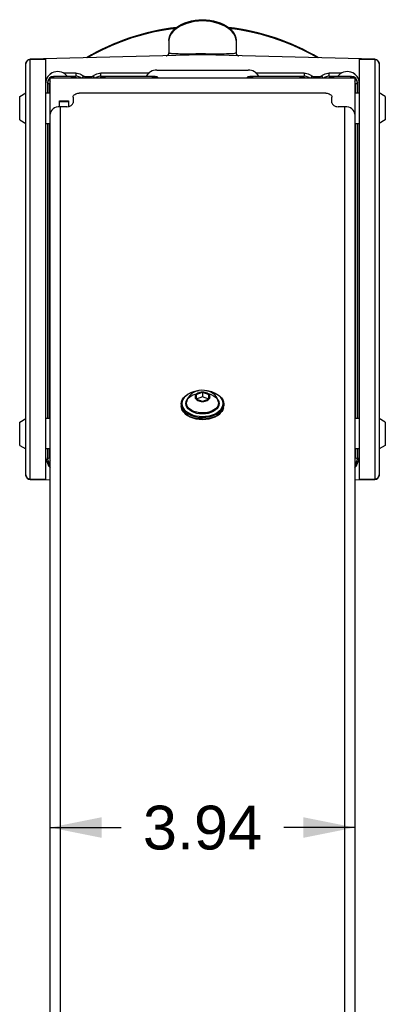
# Model space of a CAD drawing. Header units: inches. Extents: x 0 to 113, y 0 to 73.
# Tile 10 of 12: x 69.88 to 74.61, y 36.67 to 49.41. Entities that reach past the tile are written whole.
import ezdxf

# ---------------------------------------------------------------- set-up
doc = ezdxf.new("R2010")
doc.units = ezdxf.units.IN
doc.header["$LTSCALE"] = 6.233333
doc.header["$MEASUREMENT"] = 0
doc.layers.get('0').update_dxf_attribs({"linetype": 'CONTINUOUS'})
doc.styles.get("Standard").update_dxf_attribs({"font": 'arial.ttf'})
doc.dimstyles.new('DIMSTYLE_1', dxfattribs={"dimtxt": 0.566667, "dimasz": 0.666667, "dimexe": 0.09, "dimexo": 0.07, "dimgap": 0.0425, "dimtad": 0, "dimtih": 1, "dimtoh": 1, "dimzin": 4, "dimdsep": 46, "dimtxsty": 'Standard', "dimblk": '_FILLED', "dimblk1": '_FILLED', "dimblk2": '_FILLED', "dimcen": 0.09, "dimadec": 3, "dimazin": 1, "dimtfac": 1, "dimtdec": 3, "dimtofl": 0, "dimtmove": 0, "dimatfit": 3, "dimldrblk": '_FILLED', "dimfxl": 0, "dimtolj": 1, "dimtzin": 4, "dimarcsym": 0})

# ---------------------------------------------------------------- blocks, each defined once
blk = doc.blocks.new('_FILLED')
at = {"color": 0, "linetype": 'ByBlock'}
blk.add_solid([(0, 0), (-1, 0.2), (-1, -0.2)], dxfattribs=at)
blk = doc.blocks.new('*D20')
at = {"color": 2, "linetype": 'Continuous'}
for p, q in [((70.277, 38.954), (71.192, 38.954)), ((74.214, 38.954), (73.298, 38.954))]:
    blk.add_line(p, q, dxfattribs=at)
at = {"color": 2, "linetype": 'Continuous', "xscale": 0.6666666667, "yscale": 0.6666666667, "zscale": 0.6666666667, "rotation": 180}
blk.add_blockref('_FILLED', (70.277, 38.954), dxfattribs=at)
at = {"color": 2, "linetype": 'Continuous', "xscale": 0.6666666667, "yscale": 0.6666666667, "zscale": 0.6666666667}
blk.add_blockref('_FILLED', (74.214, 38.954), dxfattribs=at)
at = {"color": 2, "linetype": 'Continuous', "insert": (72.245, 39.237), "char_height": 0.5667, "width": 1.5399, "attachment_point": 2, "line_spacing_factor": 0.9}
blk.add_mtext('3.94', dxfattribs=at)

msp = doc.modelspace()

# ---------------------------------------------------------------- linework, layer by layer
at = {"color": 7, "linetype": 'Continuous'}
for p, q in [((72.245, 49.406), (72.245, 49.39)), ((71.812, 49.136), (71.812, 48.979)), ((72.678, 49.136), (72.678, 48.979)), ((72.245, 48.952), (70.019, 48.894)), ((70.996, 49.043), (70.996, 49.045)), ((72.029, 48.966), (72.071, 48.966)), ((72.071, 48.966), (72.114, 48.966)), ((72.114, 48.966), (72.157, 48.967)), ((72.157, 48.967), (72.201, 48.968)), ((72.201, 48.968), (72.245, 48.969)), ((72.245, 48.969), (72.245, 48.952)), ((74.471, 48.894), (72.245, 48.952)), ((72.366, 48.966), (72.408, 48.966)), ((73.494, 49.047), (73.494, 49.043)), ((73.519, 49.035), (73.519, 49.033)), ((69.962, 43.517), (69.962, 48.834)), ((70.019, 48.892), (70.217, 48.897)), ((70.019, 43.461), (70.019, 48.894)), ((70.217, 48.899), (70.217, 43.452)), ((74.273, 43.452), (74.273, 48.899)), ((74.273, 48.897), (74.471, 48.892)), ((74.471, 48.894), (74.471, 43.461)), ((74.471, 48.892), (74.482, 48.891)), ((74.482, 48.891), (74.493, 48.887)), ((74.529, 48.834), (74.529, 43.517)), ((70.273, 48.698), (70.271, 48.696)), ((70.28, 48.705), (70.279, 48.705)), ((70.279, 48.704), (70.279, 48.703)), ((70.28, 48.707), (70.28, 48.706)), ((70.287, 48.709), (70.288, 48.709)), ((70.321, 48.672), (70.326, 48.663)), ((70.502, 48.672), (70.321, 48.672)), ((70.607, 48.714), (70.455, 48.714)), ((70.499, 48.674), (70.607, 48.674)), ((70.544, 48.656), (70.567, 48.671)), ((70.607, 48.714), (70.607, 48.674)), ((70.707, 48.676), (70.691, 48.656)), ((70.729, 48.656), (70.729, 48.668)), ((70.808, 48.668), (70.729, 48.668)), ((70.808, 48.668), (70.808, 48.656)), ((70.83, 48.676), (70.847, 48.656)), ((70.931, 48.674), (70.931, 48.714)), ((71.548, 48.714), (70.931, 48.714)), ((70.931, 48.674), (71.517, 48.674)), ((70.97, 48.671), (70.993, 48.656)), ((71.623, 48.673), (71.516, 48.673)), ((71.588, 48.656), (71.611, 48.671)), ((71.654, 48.755), (72.836, 48.755)), ((72.974, 48.673), (72.867, 48.673)), ((72.879, 48.671), (72.902, 48.656)), ((73.559, 48.714), (72.942, 48.714)), ((72.973, 48.674), (73.559, 48.674)), ((73.497, 48.656), (73.52, 48.671)), ((73.559, 48.714), (73.559, 48.674)), ((73.66, 48.676), (73.643, 48.656)), ((73.682, 48.656), (73.682, 48.668)), ((73.761, 48.668), (73.682, 48.668)), ((73.761, 48.668), (73.761, 48.656)), ((73.783, 48.676), (73.8, 48.656)), ((73.884, 48.674), (73.884, 48.714)), ((74.035, 48.714), (73.884, 48.714)), ((73.884, 48.674), (73.991, 48.674)), ((73.923, 48.671), (73.946, 48.656)), ((74.169, 48.672), (73.989, 48.672)), ((74.164, 48.663), (74.169, 48.672)), ((74.212, 48.705), (74.21, 48.707)), ((74.21, 48.705), (74.21, 48.706)), ((74.211, 48.704), (74.211, 48.705)), ((74.211, 48.703), (74.211, 48.703)), ((70.243, 48.593), (70.243, 48.459)), ((70.247, 48.584), (70.243, 48.593)), ((70.247, 48.584), (70.247, 48.459)), ((70.269, 48.573), (70.247, 48.584)), ((70.269, 48.573), (70.269, 48.459)), ((70.277, 48.182), (70.277, 48.656)), ((70.277, 48.656), (74.214, 48.656)), ((70.313, 48.662), (70.326, 48.663)), ((74.15, 48.656), (74.164, 48.663)), ((74.164, 48.663), (74.177, 48.662)), ((74.214, 48.656), (74.214, 48.182)), ((74.243, 48.584), (74.221, 48.573)), ((74.221, 48.459), (74.221, 48.573)), ((74.247, 48.593), (74.243, 48.584)), ((74.243, 48.584), (74.243, 48.459)), ((74.247, 48.593), (74.247, 48.459)), ((69.883, 48.414), (69.962, 48.459)), ((69.883, 48.111), (69.883, 48.414)), ((70.217, 48.459), (70.277, 48.459)), ((74.214, 48.459), (74.273, 48.459)), ((74.607, 48.414), (74.529, 48.459)), ((74.607, 48.414), (74.607, 48.111)), ((70.395, 48.281), (70.395, 48.357)), ((70.395, 48.357), (70.513, 48.357)), ((70.395, 48.349), (70.513, 48.349)), ((70.513, 48.357), (70.513, 48.281)), ((69.883, 48.111), (69.962, 48.065)), ((70.217, 48.065), (70.277, 48.065)), ((70.243, 48.065), (70.243, 44.246)), ((70.247, 48.065), (70.247, 44.246)), ((70.269, 48.065), (70.269, 44.246)), ((74.214, 48.065), (74.273, 48.065)), ((74.221, 44.246), (74.221, 48.065)), ((74.243, 48.065), (74.243, 44.246)), ((74.247, 48.065), (74.247, 44.246)), ((74.607, 48.111), (74.529, 48.065)), ((69.883, 44.201), (69.962, 44.246)), ((70.277, 44.246), (70.217, 44.246)), ((74.273, 44.246), (74.214, 44.246)), ((74.607, 44.201), (74.529, 44.246)), ((69.883, 43.898), (69.883, 44.201)), ((74.607, 44.201), (74.607, 43.898)), ((69.883, 43.898), (69.962, 43.853)), ((70.277, 43.853), (70.217, 43.853)), ((70.243, 43.853), (70.243, 43.719)), ((70.247, 43.853), (70.247, 43.727)), ((70.269, 43.853), (70.269, 43.739)), ((74.273, 43.853), (74.214, 43.853)), ((74.221, 43.739), (74.221, 43.853)), ((74.243, 43.853), (74.243, 43.728)), ((74.247, 43.853), (74.247, 43.719)), ((74.607, 43.898), (74.529, 43.853)), ((70.243, 43.719), (70.247, 43.728)), ((70.247, 43.727), (70.269, 43.739)), ((74.221, 43.739), (74.243, 43.727)), ((74.243, 43.728), (74.247, 43.719)), ((70.262, 43.681), (70.256, 43.692)), ((74.234, 43.692), (74.228, 43.681)), ((74.244, 43.657), (74.247, 43.667)), ((70.008, 43.462), (69.997, 43.465)), ((70.019, 43.461), (70.008, 43.462)), ((70.019, 43.46), (70.019, 43.461)), ((70.217, 43.455), (70.019, 43.461)), ((70.019, 43.458), (70.277, 43.451)), ((74.214, 43.451), (74.471, 43.458)), ((74.471, 43.461), (74.273, 43.455)), ((74.471, 43.461), (74.471, 43.46))]:
    msp.add_line(p, q, dxfattribs=at)
at = {"color": 6, "linetype": 'Continuous'}
for p, q in [((73.84, 48.455), (70.651, 48.455)), ((70.509, 48.282), (70.523, 48.285)), ((70.572, 48.405), (70.572, 48.331)), ((73.918, 48.331), (73.918, 48.405)), ((70.277, 31.224), (70.277, 48.182)), ((70.404, 48.281), (70.404, 31.333)), ((70.493, 48.281), (70.404, 48.281)), ((70.493, 48.281), (70.509, 48.282)), ((74.086, 48.281), (73.997, 48.281)), ((74.086, 31.333), (74.086, 48.281)), ((74.214, 48.182), (74.214, 31.225)), ((72.162, 44.598), (72.13, 44.584)), ((72.196, 44.607), (72.162, 44.598)), ((72.307, 44.604), (72.27, 44.61)), ((71.973, 44.46), (71.983, 44.487)), ((71.983, 44.467), (71.979, 44.441)), ((71.983, 44.487), (71.999, 44.513)), ((72.029, 44.441), (72.032, 44.465)), ((72.039, 44.456), (72.041, 44.467)), ((72.162, 44.557), (72.245, 44.587)), ((72.162, 44.557), (72.162, 44.496)), ((72.245, 44.526), (72.162, 44.495)), ((72.245, 44.465), (72.162, 44.496)), ((72.245, 44.587), (72.228, 44.586)), ((72.245, 44.587), (72.245, 44.526)), ((72.245, 44.587), (72.329, 44.557)), ((72.329, 44.495), (72.245, 44.526)), ((72.329, 44.496), (72.245, 44.465)), ((72.329, 44.496), (72.329, 44.557)), ((72.458, 44.465), (72.461, 44.441)), ((72.491, 44.513), (72.507, 44.487)), ((72.507, 44.487), (72.517, 44.46)), ((72.511, 44.441), (72.507, 44.467)), ((71.969, 44.433), (71.973, 44.46)), ((71.969, 44.433), (71.969, 44.411)), ((71.973, 44.383), (71.969, 44.411)), ((71.969, 44.411), (71.973, 44.384)), ((71.98, 44.386), (71.994, 44.362)), ((71.993, 44.388), (72.009, 44.364)), ((72.032, 44.416), (72.029, 44.441)), ((72.039, 44.456), (72.039, 44.456)), ((72.039, 44.448), (72.039, 44.456)), ((72.043, 44.42), (72.039, 44.448)), ((72.134, 44.338), (72.102, 44.354)), ((72.449, 44.428), (72.442, 44.408)), ((72.451, 44.448), (72.449, 44.428)), ((72.451, 44.456), (72.451, 44.456)), ((72.451, 44.456), (72.451, 44.448)), ((72.461, 44.441), (72.458, 44.416)), ((72.481, 44.363), (72.497, 44.388)), ((72.497, 44.388), (72.507, 44.414)), ((72.507, 44.414), (72.511, 44.441)), ((72.517, 44.46), (72.521, 44.433)), ((72.517, 44.383), (72.521, 44.411)), ((72.521, 44.433), (72.521, 44.411)), ((72.123, 44.256), (72.087, 44.27)), ((72.276, 44.319), (72.241, 44.318)), ((72.289, 44.24), (72.245, 44.238)), ((72.245, 44.234), (72.288, 44.237)), ((72.443, 44.291), (72.411, 44.273))]:
    msp.add_line(p, q, dxfattribs=at)
at = {"color": 7, "linetype": 'Continuous'}
for points in [[(71.812, 49.136), (71.812, 49.14), (71.815, 49.169), (71.824, 49.198), (71.837, 49.226), (71.856, 49.254), (71.88, 49.281), (71.908, 49.305), (71.941, 49.328), (71.978, 49.348), (72.018, 49.365), (72.06, 49.379), (72.104, 49.391), (72.151, 49.399), (72.198, 49.404), (72.245, 49.406)], [(72.245, 49.39), (72.193, 49.387), (72.141, 49.381), (72.091, 49.371), (72.043, 49.358), (71.998, 49.342), (71.957, 49.323), (71.92, 49.301), (71.888, 49.277), (71.861, 49.251), (71.84, 49.223), (71.824, 49.194), (71.815, 49.165), (71.812, 49.136)], [(72.245, 49.406), (72.293, 49.404), (72.34, 49.399), (72.386, 49.391), (72.43, 49.379), (72.473, 49.365), (72.512, 49.348), (72.549, 49.328), (72.581, 49.306), (72.61, 49.281), (72.634, 49.255), (72.653, 49.227), (72.666, 49.199), (72.675, 49.17), (72.678, 49.141), (72.678, 49.136)], [(72.678, 49.136), (72.675, 49.165), (72.666, 49.194), (72.651, 49.223), (72.629, 49.251), (72.602, 49.277), (72.57, 49.301), (72.533, 49.323), (72.492, 49.342), (72.447, 49.358), (72.399, 49.371), (72.349, 49.381), (72.297, 49.387), (72.245, 49.39)], [(71.893, 49.292), (71.776, 49.276), (71.623, 49.248), (71.475, 49.212), (71.333, 49.17), (71.196, 49.122), (71.066, 49.069), (70.945, 49.013), (70.832, 48.954), (70.759, 48.913)], [(73.731, 48.913), (73.658, 48.955), (73.545, 49.013), (73.426, 49.068), (73.298, 49.12), (73.164, 49.168), (73.022, 49.21), (72.874, 49.246), (72.723, 49.275), (72.597, 49.292)], [(71.774, 48.94), (71.779, 48.94), (71.785, 48.941), (71.789, 48.943), (71.794, 48.946), (71.798, 48.949), (71.801, 48.952), (71.804, 48.956), (71.807, 48.96), (71.809, 48.964), (71.81, 48.968), (71.811, 48.972), (71.812, 48.976), (71.812, 48.979)], [(71.812, 48.979), (71.813, 48.978), (71.815, 48.976), (71.82, 48.975), (71.826, 48.974), (71.834, 48.972), (71.844, 48.971), (71.856, 48.97), (71.868, 48.969), (71.883, 48.969), (71.898, 48.968), (71.914, 48.967), (71.932, 48.967), (71.95, 48.966), (71.969, 48.966), (71.988, 48.966), (72.029, 48.966)], [(72.245, 48.969), (72.285, 48.968), (72.366, 48.966)], [(72.408, 48.966), (72.49, 48.966), (72.525, 48.966), (72.555, 48.967), (72.582, 48.967), (72.606, 48.969), (72.628, 48.97), (72.647, 48.971), (72.662, 48.973), (72.673, 48.976), (72.678, 48.978), (72.678, 48.979)], [(72.678, 48.979), (72.678, 48.977), (72.678, 48.974), (72.679, 48.97), (72.68, 48.966), (72.682, 48.962), (72.684, 48.959), (72.686, 48.956), (72.688, 48.952), (72.691, 48.95), (72.695, 48.947), (72.698, 48.945), (72.702, 48.943), (72.707, 48.941), (72.712, 48.94), (72.716, 48.94)], [(69.962, 48.834), (69.963, 48.845), (69.966, 48.856), (69.971, 48.865), (69.978, 48.874), (69.986, 48.881), (69.996, 48.887)], [(69.996, 48.887), (70.007, 48.891), (70.019, 48.892)], [(74.493, 48.887), (74.503, 48.882), (74.511, 48.875), (74.518, 48.867), (74.524, 48.856), (74.527, 48.846), (74.529, 48.834)], [(70.28, 48.707), (70.279, 48.705), (70.277, 48.703), (70.275, 48.701), (70.274, 48.7), (70.273, 48.698)], [(70.28, 48.707), (70.281, 48.707), (70.283, 48.708), (70.284, 48.708), (70.285, 48.708), (70.287, 48.709)], [(70.567, 48.671), (70.569, 48.672), (70.573, 48.672), (70.579, 48.673), (70.587, 48.673), (70.596, 48.674), (70.607, 48.674)], [(70.567, 48.671), (70.58, 48.67), (70.592, 48.667), (70.603, 48.663), (70.613, 48.657), (70.614, 48.656)], [(70.607, 48.714), (70.624, 48.713), (70.642, 48.71), (70.659, 48.704), (70.676, 48.697), (70.692, 48.688), (70.707, 48.676)], [(70.675, 48.656), (70.672, 48.657), (70.659, 48.663), (70.645, 48.668), (70.632, 48.672), (70.619, 48.674), (70.607, 48.674)], [(70.729, 48.668), (70.725, 48.669), (70.721, 48.669), (70.718, 48.67), (70.714, 48.672), (70.711, 48.674), (70.707, 48.676)], [(70.83, 48.676), (70.827, 48.674), (70.823, 48.672), (70.82, 48.67), (70.816, 48.669), (70.812, 48.669), (70.808, 48.668)], [(70.83, 48.676), (70.846, 48.688), (70.862, 48.697), (70.879, 48.704), (70.896, 48.71), (70.913, 48.713), (70.931, 48.714)], [(70.931, 48.674), (70.918, 48.674), (70.905, 48.672), (70.892, 48.668), (70.879, 48.663), (70.865, 48.657), (70.863, 48.656)], [(70.923, 48.656), (70.933, 48.662), (70.945, 48.667), (70.957, 48.67), (70.97, 48.671)], [(71.611, 48.671), (71.611, 48.672), (71.613, 48.672), (71.614, 48.672), (71.617, 48.672), (71.619, 48.673), (71.623, 48.673)], [(71.611, 48.671), (71.623, 48.67), (71.635, 48.667), (71.646, 48.663), (71.656, 48.657), (71.657, 48.656)], [(71.673, 48.656), (71.669, 48.658), (71.659, 48.665), (71.647, 48.669), (71.635, 48.672), (71.623, 48.673)], [(72.867, 48.673), (72.855, 48.672), (72.843, 48.669), (72.831, 48.665), (72.821, 48.658), (72.818, 48.656)], [(72.833, 48.656), (72.843, 48.662), (72.854, 48.667), (72.867, 48.67), (72.879, 48.671)], [(73.52, 48.671), (73.522, 48.672), (73.526, 48.672), (73.532, 48.673), (73.54, 48.673), (73.549, 48.674), (73.559, 48.674)], [(73.52, 48.671), (73.533, 48.67), (73.544, 48.667), (73.555, 48.663), (73.566, 48.657), (73.567, 48.656)], [(73.559, 48.714), (73.577, 48.713), (73.594, 48.71), (73.612, 48.704), (73.628, 48.697), (73.645, 48.688), (73.66, 48.676)], [(73.627, 48.656), (73.625, 48.657), (73.612, 48.663), (73.598, 48.668), (73.585, 48.672), (73.572, 48.674), (73.559, 48.674)], [(73.682, 48.668), (73.678, 48.669), (73.674, 48.669), (73.67, 48.67), (73.667, 48.672), (73.663, 48.674), (73.66, 48.676)], [(73.783, 48.676), (73.779, 48.674), (73.776, 48.672), (73.772, 48.67), (73.769, 48.669), (73.765, 48.669), (73.761, 48.668)], [(73.783, 48.676), (73.798, 48.688), (73.815, 48.697), (73.832, 48.704), (73.849, 48.71), (73.866, 48.713), (73.884, 48.714)], [(73.884, 48.674), (73.871, 48.674), (73.858, 48.672), (73.845, 48.668), (73.831, 48.663), (73.818, 48.657), (73.816, 48.656)], [(73.876, 48.656), (73.886, 48.662), (73.898, 48.667), (73.91, 48.67), (73.923, 48.671)], [(73.884, 48.674), (73.894, 48.674), (73.903, 48.673), (73.911, 48.673), (73.917, 48.672), (73.921, 48.672), (73.923, 48.671)], [(74.202, 48.709), (74.203, 48.709), (74.205, 48.708), (74.206, 48.708), (74.207, 48.708), (74.209, 48.707), (74.21, 48.707)], [(74.219, 48.696), (74.218, 48.698), (74.216, 48.7), (74.215, 48.701), (74.213, 48.703), (74.212, 48.705)], [(70.247, 48.584), (70.248, 48.597), (70.251, 48.609), (70.256, 48.62)], [(70.256, 48.62), (70.262, 48.631), (70.27, 48.64), (70.277, 48.646)], [(70.277, 48.606), (70.273, 48.598), (70.27, 48.586), (70.269, 48.573)], [(70.277, 48.573), (70.272, 48.573), (70.269, 48.573)], [(70.293, 48.656), (70.301, 48.659), (70.313, 48.662)], [(74.177, 48.662), (74.189, 48.659), (74.197, 48.656)], [(74.214, 48.646), (74.22, 48.64), (74.228, 48.631), (74.234, 48.62)], [(74.221, 48.573), (74.22, 48.586), (74.217, 48.598), (74.214, 48.606)], [(74.221, 48.573), (74.218, 48.573), (74.214, 48.573)], [(74.234, 48.62), (74.239, 48.609), (74.242, 48.597), (74.243, 48.584)], [(70.256, 43.692), (70.251, 43.703), (70.248, 43.715), (70.247, 43.728)], [(70.269, 43.739), (70.27, 43.726), (70.273, 43.714), (70.277, 43.706)], [(70.269, 43.739), (70.272, 43.739), (70.277, 43.739)], [(74.214, 43.706), (74.217, 43.713), (74.22, 43.726), (74.221, 43.739)], [(74.214, 43.739), (74.218, 43.739), (74.221, 43.739)], [(74.243, 43.728), (74.242, 43.715), (74.239, 43.703), (74.234, 43.692)], [(70.243, 43.667), (70.246, 43.657), (70.251, 43.646), (70.256, 43.636), (70.263, 43.625)], [(70.277, 43.666), (70.27, 43.672), (70.262, 43.681)], [(70.263, 43.625), (70.271, 43.615), (70.277, 43.609)], [(70.277, 43.616), (70.276, 43.617), (70.274, 43.622), (70.272, 43.628), (70.269, 43.634), (70.266, 43.64)], [(74.228, 43.681), (74.22, 43.672), (74.214, 43.666)], [(74.224, 43.64), (74.221, 43.634), (74.218, 43.628), (74.216, 43.622), (74.214, 43.617), (74.214, 43.616)], [(74.214, 43.609), (74.219, 43.615), (74.227, 43.625)], [(74.227, 43.625), (74.234, 43.636), (74.239, 43.646), (74.244, 43.657)], [(69.997, 43.465), (69.988, 43.47), (69.979, 43.477), (69.972, 43.486), (69.966, 43.496), (69.963, 43.506), (69.962, 43.518)], [(70.019, 43.458), (70.019, 43.458), (70.019, 43.458), (70.019, 43.458), (70.019, 43.459)], [(74.494, 43.466), (74.483, 43.462), (74.471, 43.461)], [(74.471, 43.459), (74.471, 43.458), (74.471, 43.458), (74.471, 43.458), (74.471, 43.458)], [(74.529, 43.518), (74.527, 43.507), (74.524, 43.497), (74.519, 43.487), (74.512, 43.478), (74.504, 43.471), (74.494, 43.466)]]:
    msp.add_lwpolyline(points, dxfattribs=at)
at = {"color": 6, "linetype": 'Continuous'}
for points in [[(70.572, 48.405), (70.574, 48.415), (70.578, 48.424), (70.585, 48.433), (70.595, 48.44)], [(70.595, 48.44), (70.607, 48.446), (70.62, 48.451), (70.635, 48.454), (70.651, 48.455)], [(73.84, 48.455), (73.855, 48.454), (73.87, 48.451), (73.883, 48.446), (73.895, 48.44)], [(73.895, 48.44), (73.905, 48.433), (73.912, 48.424), (73.917, 48.415), (73.918, 48.405)], [(70.523, 48.285), (70.537, 48.29), (70.549, 48.296), (70.558, 48.303), (70.566, 48.312), (70.57, 48.321), (70.572, 48.331)], [(73.918, 48.331), (73.92, 48.321), (73.924, 48.312), (73.932, 48.303), (73.941, 48.296), (73.953, 48.29), (73.967, 48.285)], [(73.967, 48.285), (73.981, 48.282), (73.997, 48.281)], [(70.404, 48.281), (70.379, 48.279), (70.355, 48.274), (70.333, 48.264), (70.314, 48.252), (70.298, 48.237), (70.286, 48.22), (70.279, 48.202), (70.277, 48.182)], [(74.214, 48.182), (74.211, 48.202), (74.204, 48.22), (74.192, 48.237), (74.176, 48.252), (74.157, 48.264), (74.135, 48.274), (74.111, 48.279), (74.086, 48.281)], [(72.177, 44.602), (72.165, 44.6), (72.127, 44.59), (72.091, 44.577), (72.059, 44.56), (72.032, 44.54), (72.009, 44.518), (71.993, 44.493), (71.983, 44.467)], [(71.999, 44.513), (72.022, 44.537), (72.05, 44.558), (72.083, 44.576), (72.12, 44.591), (72.16, 44.601), (72.202, 44.608)], [(72.27, 44.61), (72.233, 44.611), (72.196, 44.607)], [(72.289, 44.608), (72.331, 44.601), (72.371, 44.591), (72.407, 44.576), (72.44, 44.558), (72.468, 44.537), (72.491, 44.513)], [(72.376, 44.574), (72.343, 44.592), (72.307, 44.604)], [(72.507, 44.467), (72.498, 44.493), (72.481, 44.517), (72.46, 44.539), (72.432, 44.559), (72.401, 44.576), (72.365, 44.59), (72.328, 44.599), (72.315, 44.601)], [(72.032, 44.465), (72.042, 44.487), (72.05, 44.498)], [(72.049, 44.496), (72.041, 44.468), (72.039, 44.456)], [(72.041, 44.467), (72.048, 44.487), (72.061, 44.506), (72.077, 44.523), (72.097, 44.538), (72.121, 44.551)], [(72.13, 44.584), (72.103, 44.566), (72.08, 44.545), (72.062, 44.521), (72.049, 44.496)], [(72.121, 44.551), (72.149, 44.563), (72.181, 44.571)], [(72.162, 44.557), (72.158, 44.552), (72.154, 44.547), (72.152, 44.542), (72.15, 44.537), (72.149, 44.531), (72.149, 44.526)], [(72.149, 44.526), (72.149, 44.521), (72.15, 44.516), (72.152, 44.51), (72.154, 44.505), (72.158, 44.501), (72.162, 44.496)], [(72.197, 44.579), (72.183, 44.573), (72.171, 44.565), (72.162, 44.557)], [(72.162, 44.496), (72.171, 44.487), (72.183, 44.48), (72.197, 44.474), (72.212, 44.469), (72.228, 44.466), (72.245, 44.465)], [(72.228, 44.586), (72.212, 44.583), (72.197, 44.579)], [(72.293, 44.579), (72.278, 44.583), (72.262, 44.586), (72.245, 44.587)], [(72.245, 44.465), (72.262, 44.466), (72.278, 44.469), (72.293, 44.474), (72.307, 44.48), (72.319, 44.487), (72.329, 44.496)], [(72.284, 44.575), (72.32, 44.569), (72.356, 44.557)], [(72.329, 44.557), (72.319, 44.565), (72.307, 44.573), (72.293, 44.579)], [(72.342, 44.526), (72.341, 44.531), (72.34, 44.537), (72.338, 44.542), (72.336, 44.547), (72.332, 44.552), (72.329, 44.557)], [(72.329, 44.496), (72.332, 44.501), (72.336, 44.505), (72.338, 44.51), (72.34, 44.516), (72.341, 44.521), (72.342, 44.526)], [(72.356, 44.557), (72.388, 44.541), (72.414, 44.522), (72.434, 44.5), (72.447, 44.475), (72.451, 44.456)], [(72.44, 44.498), (72.425, 44.526), (72.403, 44.552), (72.376, 44.574)], [(72.451, 44.456), (72.449, 44.469), (72.44, 44.498)], [(72.44, 44.497), (72.448, 44.487), (72.458, 44.465)], [(72.521, 44.433), (72.518, 44.456), (72.51, 44.48), (72.496, 44.504)], [(71.969, 44.433), (71.972, 44.409), (71.98, 44.386)], [(71.973, 44.384), (71.983, 44.357), (71.999, 44.331), (72.022, 44.307), (72.05, 44.286), (72.083, 44.268), (72.12, 44.254), (72.16, 44.243), (72.202, 44.237), (72.245, 44.234)], [(72.087, 44.27), (72.054, 44.287), (72.025, 44.307), (72.002, 44.33), (71.984, 44.356), (71.973, 44.383)], [(71.979, 44.441), (71.983, 44.414), (71.993, 44.388)], [(71.994, 44.362), (72.013, 44.339), (72.034, 44.321), (72.059, 44.305), (72.091, 44.289), (72.127, 44.276), (72.164, 44.267), (72.204, 44.261)], [(72.009, 44.364), (72.031, 44.342), (72.058, 44.322)], [(72.08, 44.352), (72.059, 44.372), (72.042, 44.394), (72.032, 44.416)], [(72.102, 44.354), (72.076, 44.373), (72.056, 44.395), (72.043, 44.42)], [(72.138, 44.322), (72.107, 44.336), (72.08, 44.352)], [(72.241, 44.318), (72.206, 44.32), (72.17, 44.327), (72.134, 44.338)], [(72.288, 44.237), (72.33, 44.243), (72.37, 44.254), (72.407, 44.268), (72.44, 44.286), (72.468, 44.307), (72.491, 44.331), (72.507, 44.357), (72.517, 44.383)], [(72.289, 44.262), (72.332, 44.268), (72.375, 44.28), (72.416, 44.297), (72.451, 44.318), (72.481, 44.343), (72.502, 44.371)], [(72.393, 44.357), (72.369, 44.344), (72.341, 44.333)], [(72.41, 44.353), (72.384, 44.336), (72.354, 44.323)], [(72.442, 44.408), (72.429, 44.389), (72.413, 44.372), (72.393, 44.357)], [(72.399, 44.304), (72.431, 44.321), (72.458, 44.341), (72.481, 44.363)], [(72.458, 44.416), (72.448, 44.394), (72.432, 44.372), (72.41, 44.353)], [(72.518, 44.386), (72.508, 44.36), (72.493, 44.335), (72.471, 44.312), (72.443, 44.291)], [(72.502, 44.371), (72.516, 44.401), (72.521, 44.433)], [(72.058, 44.322), (72.09, 44.305), (72.125, 44.291), (72.163, 44.282), (72.202, 44.275), (72.243, 44.273), (72.285, 44.275), (72.325, 44.281), (72.363, 44.291), (72.399, 44.304)], [(72.245, 44.238), (72.203, 44.24), (72.161, 44.246), (72.123, 44.256)], [(72.354, 44.323), (72.32, 44.313), (72.283, 44.307), (72.246, 44.305), (72.208, 44.306), (72.172, 44.313), (72.138, 44.322)], [(72.204, 44.261), (72.246, 44.259), (72.289, 44.262)], [(72.341, 44.333), (72.309, 44.324), (72.276, 44.319)], [(72.411, 44.273), (72.373, 44.258), (72.332, 44.247), (72.289, 44.24)]]:
    msp.add_lwpolyline(points, dxfattribs=at)
at = {"color": 7, "linetype": 'Continuous'}
for centre, radius, start, end in [((72.245, 46.388), 2.937, 96.5673, 120.7204), ((72.245, 46.388), 2.937, 59.2634, 83.432), ((70.021, 48.835), 0.0591, 91.5, 180), ((74.469, 48.835), 0.0591, 0, 88.5), ((70.375, 48.578), 0.157, 36.487, 180), ((71.654, 48.598), 0.157, 90, 150.8452), ((72.836, 48.598), 0.157, 29.1548, 90), ((74.115, 48.578), 0.157, 0, 143.513), ((70.375, 43.754), 0.157, 180, 226.2524), ((74.115, 43.754), 0.157, 313.7476, 360), ((70.021, 43.517), 0.0591, 180, 268.5), ((74.469, 43.517), 0.0591, 271.5, 360)]:
    msp.add_arc(centre, radius, start, end, dxfattribs=at)
for centre, major_axis, start_param, end_param in [((70.322, 48.593), (-0.0352, 0.0704), 5.819644, 7.390288), ((74.169, 48.593), (0.0352, 0.0704), -1.107103, 0.463541), ((70.322, 43.719), (-0.0352, -0.0704), 5.176082, 6.138111), ((74.169, 43.719), (-0.0352, 0.0704), -2.996493, -2.03449)]:
    msp.add_ellipse(centre, major_axis=major_axis, ratio=0.99981, start_param=start_param, end_param=end_param, dxfattribs=at)

# ---------------------------------------------------------------- dimensions: what is measured, and where the dimension line sits
at = {"color": 2, "linetype": 'Continuous'}
dim = msp.add_linear_dim(base=(74.214, 38.954), p1=(70.277, 48.182), p2=(74.214, 48.182), dimstyle='DIMSTYLE_1', dxfattribs=at)
dim.commit()
dim.dimension.update_dxf_attribs({"geometry": '*D20', "text_midpoint": (72.244, 38.951), "dimtype": 160})

doc.saveas('drawing.dxf')
